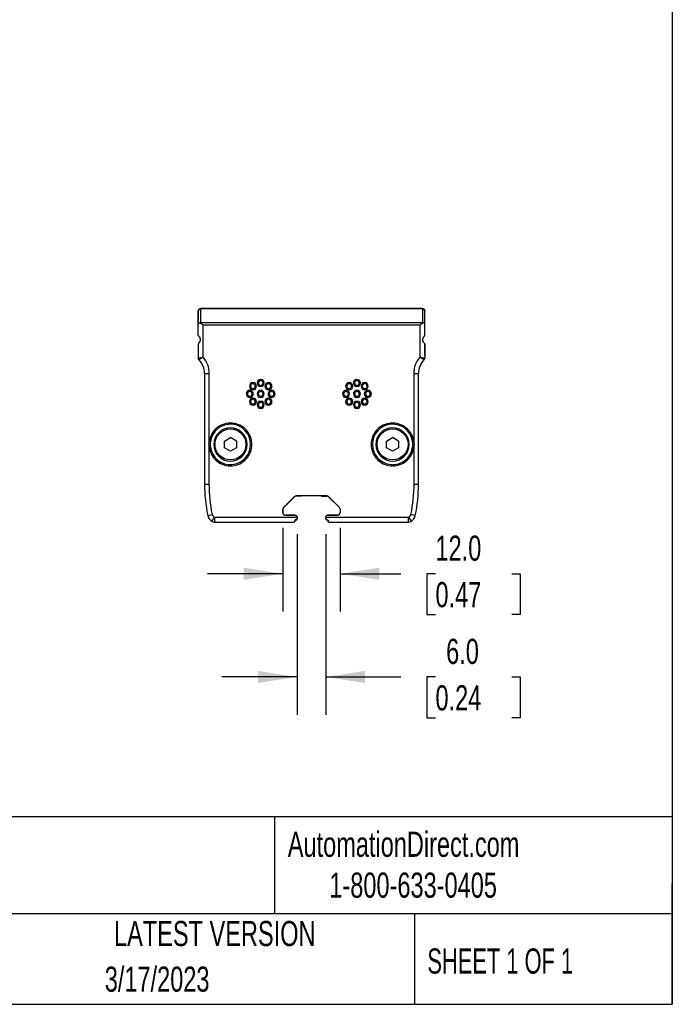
# Model space of a CAD drawing. Header units: millimetres. Extents: x 32 to 1365, y 32 to 1048.
# Tile 6 of 7: x 1091 to 1365, y 32 to 446. Entities that reach past the tile are written whole.
import ezdxf

# ---------------------------------------------------------------- set-up
doc = ezdxf.new("R2010")
doc.units = ezdxf.units.MM
doc.header["$LTSCALE"] = 5
doc.layers.add('DIMENSIONS', color=140, linetype='Continuous', lineweight=25)
doc.layers.add('TEXT', color=140, linetype='Continuous', lineweight=25)
doc.styles.add('SLDTEXTSTYLE0', font='TXT', dxfattribs={"width": 0.7})
doc.styles.add('SLDTEXTSTYLE1', font='TXT', dxfattribs={"width": 0.65})
doc.dimstyles.new('SLDDIMSTYLE2', dxfattribs={"dimtxt": 10.790039, "dimasz": 16.51, "dimexe": 0, "dimexo": 0.0625, "dimgap": 2.69751, "dimtad": 0, "dimtih": 1, "dimtoh": 1, "dimlfac": 0.5, "dimrnd": 1e-09, "dimzin": 4, "dimdsep": 46, "dimtxsty": 'SLDTEXTSTYLE0', "dimsah": 1, "dimcen": 0.09, "dimadec": 0, "dimazin": 1, "dimtfac": 1, "dimtmove": 0, "dimatfit": 0, "dimfxl": 0, "dimfrac": 2, "dimtolj": 1, "dimtzin": 12, "dimarcsym": 0})

# ---------------------------------------------------------------- blocks, each defined once
blk = doc.blocks.new('_D_7')
at = {"layer": 'DIMENSIONS'}
for p, q in [((1207.45, 229.62), (1207.45, 153.62)), ((1219.46, 229.62), (1219.46, 153.62)), ((1207.45, 169.5), (1175.7, 169.5)), ((1219.46, 169.5), (1250.99, 169.5)), ((1265.61, 169.5), (1261.99, 169.5)), ((1261.99, 169.5), (1261.99, 152.35)), ((1297.68, 169.5), (1301.3, 169.5)), ((1301.3, 169.5), (1301.3, 152.35)), ((1261.99, 152.35), (1265.61, 152.35)), ((1301.3, 152.35), (1297.68, 152.35))]:
    blk.add_line(p, q, dxfattribs=at)
for points in [[(1207.45, 169.5), (1190.94, 172.04), (1190.94, 166.96)], [(1219.46, 169.5), (1235.97, 166.96), (1235.97, 172.04)]]:
    blk.add_solid(points, dxfattribs=at)
at = {"layer": 'DIMENSIONS', "char_height": 10.583, "attachment_point": 1, "style": 'SLDTEXTSTYLE0'}
for s, insert in [('6.0', (1270.1, 185.55)), ('0.24', (1265.61, 165.99))]:
    blk.add_mtext(s, dxfattribs=dict(at, insert=insert))
blk = doc.blocks.new('_D_8')
at = {"layer": 'DIMENSIONS'}
for p, q in [((1201.44, 232.26), (1201.44, 197.05)), ((1225.48, 232.26), (1225.48, 197.05)), ((1201.44, 212.92), (1169.69, 212.92)), ((1225.48, 212.92), (1250.99, 212.92)), ((1265.61, 212.92), (1261.99, 212.92)), ((1261.99, 212.92), (1261.99, 195.77)), ((1297.68, 212.92), (1301.3, 212.92)), ((1301.3, 212.92), (1301.3, 195.77)), ((1261.99, 195.77), (1265.61, 195.77)), ((1301.3, 195.77), (1297.68, 195.77))]:
    blk.add_line(p, q, dxfattribs=at)
for points in [[(1201.44, 212.92), (1184.93, 215.46), (1184.93, 210.38)], [(1225.48, 212.92), (1241.99, 210.38), (1241.99, 215.46)]]:
    blk.add_solid(points, dxfattribs=at)
at = {"layer": 'DIMENSIONS', "char_height": 10.583, "attachment_point": 1, "style": 'SLDTEXTSTYLE0'}
for s, insert in [('12.0', (1265.61, 228.98)), ('0.47', (1265.61, 209.42))]:
    blk.add_mtext(s, dxfattribs=dict(at, insert=insert))

msp = doc.modelspace()

# ---------------------------------------------------------------- linework, layer by layer
for p, q in [((1165.829, 318.239), (1165.829, 323.432)), ((1165.829, 323.432), (1165.829, 318.239)), ((1166.829, 318.497), (1166.829, 324.289)), ((1167.028, 324.631), (1259.889, 324.631)), ((1167.029, 324.489), (1259.889, 324.489)), ((1260.089, 324.289), (1260.089, 318.497)), ((1261.089, 318.239), (1261.089, 323.432)), ((1165.829, 313.471), (1165.829, 318.239)), ((1260.089, 318.497), (1166.829, 318.497)), ((1167.829, 304.052), (1167.829, 317.639)), ((1167.829, 317.639), (1259.089, 317.639)), ((1259.089, 317.639), (1259.089, 304.052)), ((1261.089, 313.471), (1261.089, 318.239)), ((1165.835, 313.365), (1165.833, 313.389)), ((1165.837, 313.346), (1165.835, 313.365)), ((1260.876, 312.854), (1260.846, 312.817)), ((1260.89, 312.873), (1260.876, 312.854)), ((1260.904, 312.892), (1260.89, 312.873)), ((1165.829, 309.392), (1165.829, 303.657)), ((1165.829, 309.392), (1165.829, 304.631)), ((1166.017, 309.975), (1166.028, 309.99)), ((1166.028, 309.99), (1166.042, 310.009)), ((1166.042, 310.009), (1166.072, 310.046)), ((1261.081, 309.517), (1261.083, 309.498)), ((1261.083, 309.498), (1261.086, 309.474)), ((1261.089, 309.392), (1261.089, 303.657)), ((1261.089, 304.631), (1261.089, 309.392)), ((1168.459, 297.231), (1170.459, 297.231)), ((1168.459, 297.231), (1168.459, 250.631)), ((1170.459, 268.669), (1170.459, 297.231)), ((1256.459, 297.231), (1256.459, 268.669)), ((1256.459, 297.231), (1258.459, 297.231)), ((1258.459, 250.631), (1258.459, 297.231)), ((1187.326, 291.844), (1187.826, 291.844)), ((1189.826, 291.844), (1190.326, 291.844)), ((1190.579, 293.191), (1191.079, 293.191)), ((1193.079, 293.191), (1193.579, 293.191)), ((1193.832, 291.844), (1194.332, 291.844)), ((1196.332, 291.844), (1196.832, 291.844)), ((1227.826, 291.844), (1228.326, 291.844)), ((1230.326, 291.844), (1230.826, 291.844)), ((1231.079, 293.191), (1231.579, 293.191)), ((1233.579, 293.191), (1234.079, 293.191)), ((1234.332, 291.844), (1234.832, 291.844)), ((1236.832, 291.844), (1237.332, 291.844)), ((1185.979, 288.591), (1186.479, 288.591)), ((1188.479, 288.591), (1188.979, 288.591)), ((1190.579, 288.591), (1191.079, 288.591)), ((1193.079, 288.591), (1193.579, 288.591)), ((1195.179, 288.591), (1195.679, 288.591)), ((1197.679, 288.591), (1198.179, 288.591)), ((1226.479, 288.591), (1226.979, 288.591)), ((1228.979, 288.591), (1229.479, 288.591)), ((1231.079, 288.591), (1231.579, 288.591)), ((1233.579, 288.591), (1234.079, 288.591)), ((1235.679, 288.591), (1236.179, 288.591)), ((1238.179, 288.591), (1238.679, 288.591)), ((1187.326, 285.339), (1187.826, 285.339)), ((1189.826, 285.339), (1190.326, 285.339)), ((1190.579, 283.991), (1191.079, 283.991)), ((1193.079, 283.991), (1193.579, 283.991)), ((1193.832, 285.339), (1194.332, 285.339)), ((1196.332, 285.339), (1196.832, 285.339)), ((1227.826, 285.339), (1228.326, 285.339)), ((1230.326, 285.339), (1230.826, 285.339)), ((1231.079, 283.991), (1231.579, 283.991)), ((1233.579, 283.991), (1234.079, 283.991)), ((1234.332, 285.339), (1234.832, 285.339)), ((1236.832, 285.339), (1237.332, 285.339)), ((1176.865, 268.771), (1179.359, 270.211)), ((1181.853, 268.771), (1179.359, 270.211)), ((1245.065, 268.771), (1247.559, 270.211)), ((1250.053, 268.771), (1247.559, 270.211)), ((1170.459, 268.669), (1170.954, 268.595)), ((1170.954, 266.068), (1170.459, 265.994)), ((1170.459, 250.631), (1170.459, 265.994)), ((1172.859, 267.331), (1172.359, 267.331)), ((1176.865, 265.891), (1176.865, 268.771)), ((1179.359, 264.451), (1176.865, 265.891)), ((1181.853, 265.891), (1179.359, 264.451)), ((1181.853, 268.771), (1181.853, 265.891)), ((1186.359, 267.331), (1185.859, 267.331)), ((1239.059, 267.331), (1238.559, 267.331)), ((1241.059, 267.331), (1240.559, 267.331)), ((1245.065, 265.891), (1245.065, 268.771)), ((1247.559, 264.451), (1245.065, 265.891)), ((1250.053, 265.891), (1247.559, 264.451)), ((1250.053, 268.771), (1250.053, 265.891)), ((1254.559, 267.331), (1254.059, 267.331)), ((1255.965, 268.595), (1256.459, 268.669)), ((1256.459, 265.994), (1255.965, 266.068)), ((1256.459, 265.994), (1256.459, 250.631)), ((1168.459, 250.631), (1170.459, 250.631)), ((1256.459, 250.631), (1258.459, 250.631)), ((1206.278, 245.36), (1201.73, 240.812)), ((1201.752, 240.803), (1206.288, 245.339)), ((1219.933, 245.653), (1206.986, 245.653)), ((1209.259, 245.631), (1206.995, 245.631)), ((1209.281, 245.653), (1209.259, 245.631)), ((1217.637, 245.653), (1217.659, 245.631)), ((1217.659, 245.631), (1219.924, 245.631)), ((1220.631, 245.339), (1225.166, 240.803)), ((1225.188, 240.812), (1220.64, 245.36)), ((1169.801, 237.494), (1171.759, 237.898)), ((1207.44, 236.631), (1172.619, 236.631)), ((1172.619, 236.631), (1172.619, 234.631)), ((1201.437, 238.61), (1201.437, 240.105)), ((1201.459, 240.096), (1201.459, 238.631)), ((1202.437, 237.61), (1206.437, 237.61)), ((1206.459, 237.631), (1202.459, 237.631)), ((1207.459, 236.631), (1207.459, 236.031)), ((1219.459, 236.631), (1219.459, 236.031)), ((1254.299, 236.631), (1219.478, 236.631)), ((1224.459, 237.631), (1220.459, 237.631)), ((1220.481, 237.61), (1224.481, 237.61)), ((1225.459, 240.096), (1225.459, 238.631)), ((1225.481, 240.105), (1225.481, 238.61)), ((1254.299, 234.631), (1254.299, 236.631)), ((1257.118, 237.494), (1255.159, 237.898)), ((1172.619, 234.631), (1206.059, 234.631)), ((1206.459, 235.231), (1206.459, 235.031)), ((1206.803, 235.627), (1206.859, 235.631)), ((1207.059, 235.631), (1206.859, 235.631)), ((1219.859, 235.631), (1220.059, 235.631)), ((1220.459, 235.231), (1220.459, 235.031)), ((1220.859, 234.631), (1254.299, 234.631))]:
    msp.add_line(p, q)
for centre, radius, start, end in [((1160.3, 297.231), 8.159, 360, 44.5196), ((1266.618, 297.231), 8.159, 135.4804, 180), ((1192.079, 293.191), 1, 0, 180), ((1232.579, 293.191), 1, 0, 180), ((1188.826, 291.844), 1, 0, 180), ((1188.826, 291.844), 1, 180, 0), ((1192.079, 293.191), 1, 180, 0), ((1195.332, 291.844), 1, 0, 180), ((1195.332, 291.844), 1, 180, 0), ((1229.326, 291.844), 1, 0, 180), ((1229.326, 291.844), 1, 180, 0), ((1232.579, 293.191), 1, 180, 0), ((1235.832, 291.844), 1, 0, 180), ((1235.832, 291.844), 1, 180, 0), ((1187.479, 288.591), 1, 0, 180), ((1187.479, 288.591), 1, 180, 0), ((1188.826, 285.339), 1, 0, 180), ((1192.079, 288.591), 1, 0, 180), ((1192.079, 288.591), 1, 180, 0), ((1195.332, 285.339), 1, 0, 180), ((1196.679, 288.591), 1, 0, 180), ((1196.679, 288.591), 1, 180, 0), ((1227.979, 288.591), 1, 0, 180), ((1227.979, 288.591), 1, 180, 0), ((1229.326, 285.339), 1, 0, 180), ((1232.579, 288.591), 1, 0, 180), ((1232.579, 288.591), 1, 180, 0), ((1235.832, 285.339), 1, 0, 180), ((1237.179, 288.591), 1, 0, 180), ((1237.179, 288.591), 1, 180, 0), ((1188.826, 285.339), 1, 180, 0), ((1192.079, 283.991), 1, 0, 180), ((1192.079, 283.991), 1, 180, 0), ((1195.332, 285.339), 1, 180, 0), ((1229.326, 285.339), 1, 180, 0), ((1232.579, 283.991), 1, 0, 180), ((1232.579, 283.991), 1, 180, 0), ((1235.832, 285.339), 1, 180, 0), ((1179.359, 267.331), 8.5, 188.54908, 171.45092), ((1179.359, 267.331), 7, 0, 180), ((1247.559, 267.331), 8.5, 8.54908, 180), ((1247.559, 267.331), 7, 0, 180), ((1179.359, 267.331), 7, 180, 0), ((1247.559, 267.331), 8.5, 180, 351.45092), ((1247.559, 267.331), 7, 180, 0), ((1233.459, 250.631), 65, 180, 191.66069), ((1193.459, 250.631), 65, 348.33931, 0), ((1206.986, 244.653), 1, 89.99994, 135.00006), ((1206.995, 244.631), 1, 90, 135), ((1219.924, 244.631), 1, 45, 90), ((1219.933, 244.653), 1, 44.99994, 90.00006), ((1202.437, 240.105), 1, 134.99994, 180), ((1202.459, 240.096), 1, 135, 180), ((1224.459, 240.096), 1, 360, 45), ((1224.481, 240.105), 1, 359.99994, 45.00006), ((1173.718, 238.302), 4, 191.66069, 236.66609), ((1220.459, 236.631), 1, 90, 180), ((1220.481, 236.61), 1, 89.99927, 146.45234), ((1224.459, 238.631), 1, 270, 0), ((1224.481, 238.61), 1, 269.99925, 0.00075), ((1253.2, 238.302), 4, 303.33391, 348.33931), ((1172.619, 236.631), 2, 236.66609, 270), ((1254.299, 236.631), 2, 270, 303.33391)]:
    msp.add_arc(centre, radius, start, end)
for points, knots in [([(1165.829, 323.432), (1165.831, 323.482), (1165.834, 323.579), (1165.861, 323.718), (1165.9, 323.844), (1165.948, 323.957), (1166.003, 324.056), (1166.061, 324.142), (1166.119, 324.216), (1166.233, 324.339), (1166.427, 324.485), (1166.721, 324.609), (1166.927, 324.624), (1167.028, 324.631)], [0, 0, 0, 0, 0.0814671, 0.1577432, 0.2288298, 0.2947293, 0.3554449, 0.4109811, 0.461344, 0.5065424, 0.6781913, 0.842449, 1, 1, 1, 1]), ([(1166.829, 324.289), (1166.567, 324.289), (1166.307, 324.197), (1165.937, 323.879), (1165.829, 323.656), (1165.829, 323.432)], [0, 0, 0, 0, 0.5, 0.5, 1, 1, 1, 1]), ([(1166.829, 324.289), (1166.829, 324.342), (1166.851, 324.393), (1166.925, 324.467), (1166.976, 324.489), (1167.029, 324.489)], [0, 0, 0, 0, 0.5, 0.5, 1, 1, 1, 1]), ([(1259.889, 324.631), (1259.939, 324.63), (1260.04, 324.626), (1260.191, 324.596), (1260.339, 324.548), (1260.482, 324.479), (1260.617, 324.39), (1260.762, 324.264), (1260.914, 324.075), (1261.057, 323.79), (1261.078, 323.559), (1261.089, 323.432)], [0, 0, 0, 0, 0.0781529, 0.1579015, 0.23934, 0.3225569, 0.4076352, 0.4946523, 0.6264551, 0.7949136, 1, 1, 1, 1]), ([(1259.889, 324.489), (1259.942, 324.489), (1259.994, 324.467), (1260.068, 324.393), (1260.089, 324.342), (1260.089, 324.289)], [0, 0, 0, 0, 0.5, 0.5, 1, 1, 1, 1]), ([(1261.089, 323.432), (1261.089, 323.656), (1260.981, 323.879), (1260.611, 324.197), (1260.351, 324.289), (1260.089, 324.289)], [0, 0, 0, 0, 0.5, 0.5, 1, 1, 1, 1]), ([(1165.829, 318.239), (1165.831, 318.254), (1165.835, 318.283), (1165.862, 318.323), (1165.901, 318.357), (1165.947, 318.384), (1165.997, 318.406), (1166.082, 318.433), (1166.222, 318.457), (1166.437, 318.458), (1166.601, 318.426), (1166.68, 318.41)], [0, 0, 0, 0, 0.1055092, 0.2021929, 0.2900523, 0.3690898, 0.4393095, 0.5007174, 0.6775384, 0.843849, 1, 1, 1, 1]), ([(1166.68, 318.41), (1166.72, 318.387), (1166.803, 318.338), (1166.936, 318.253), (1167.083, 318.157), (1167.266, 318.034), (1167.516, 317.861), (1167.713, 317.721), (1167.829, 317.639)], [0, 0, 0, 0, 0.11050267, 0.23050626, 0.36008854, 0.49931116, 0.7065266, 1, 1, 1, 1]), ([(1259.089, 317.639), (1259.151, 317.683), (1259.267, 317.765), (1259.427, 317.878), (1259.561, 317.971), (1259.746, 318.098), (1259.973, 318.251), (1260.155, 318.36), (1260.238, 318.41)], [0, 0, 0, 0, 0.1576244, 0.2936686, 0.4081329, 0.5010202, 0.7696282, 1, 1, 1, 1]), ([(1261.089, 318.239), (1261.087, 318.254), (1261.084, 318.28), (1261.061, 318.315), (1261.025, 318.351), (1260.966, 318.389), (1260.854, 318.431), (1260.692, 318.457), (1260.476, 318.457), (1260.315, 318.425), (1260.238, 318.41)], [0, 0, 0, 0, 0.1042939, 0.1876409, 0.2500367, 0.3827121, 0.5006615, 0.683075, 0.848885, 1, 1, 1, 1]), ([(1165.833, 313.389), (1165.832, 313.399), (1165.831, 313.417), (1165.83, 313.43), (1165.83, 313.436)], [0, 0, 0, 0, 0.5218693, 1, 1, 1, 1]), ([(1165.923, 313.049), (1165.903, 313.096), (1165.862, 313.193), (1165.846, 313.294), (1165.837, 313.346)], [0, 0, 0, 0, 0.4812699, 1, 1, 1, 1]), ([(1166.096, 312.791), (1166.063, 312.83), (1165.994, 312.911), (1165.947, 313.001), (1165.923, 313.049)], [0, 0, 0, 0, 0.4749616, 1, 1, 1, 1]), ([(1166.096, 312.791), (1166.121, 312.763), (1166.172, 312.706), (1166.251, 312.604), (1166.328, 312.49), (1166.401, 312.364), (1166.499, 312.157), (1166.601, 311.848), (1166.636, 311.501), (1166.622, 311.224), (1166.589, 311.019), (1166.537, 310.821), (1166.459, 310.614), (1166.354, 310.409), (1166.223, 310.216), (1166.139, 310.12), (1166.096, 310.072)], [0, 0, 0, 0, 0.0515311, 0.1017647, 0.1512888, 0.2007172, 0.2506672, 0.3744135, 0.499894, 0.5622215, 0.625079, 0.6881897, 0.7502401, 0.8328494, 0.9151693, 1, 1, 1, 1]), ([(1260.289, 311.431), (1260.29, 311.488), (1260.293, 311.601), (1260.315, 311.767), (1260.348, 311.927), (1260.395, 312.081), (1260.465, 312.26), (1260.564, 312.454), (1260.695, 312.647), (1260.78, 312.743), (1260.822, 312.791)], [0, 0, 0, 0, 0.1027657, 0.2030816, 0.302071, 0.4009025, 0.5007501, 0.6658811, 0.8304321, 1, 1, 1, 1]), ([(1260.822, 310.072), (1260.797, 310.1), (1260.746, 310.156), (1260.667, 310.259), (1260.59, 310.373), (1260.517, 310.499), (1260.419, 310.705), (1260.313, 311.015), (1260.297, 311.292), (1260.289, 311.431)], [0, 0, 0, 0, 0.10309, 0.2035835, 0.302657, 0.4015385, 0.501463, 0.7484152, 1, 1, 1, 1]), ([(1260.904, 312.892), (1260.931, 312.934), (1260.989, 313.022), (1261.023, 313.117), (1261.042, 313.167)], [0, 0, 0, 0, 0.4697833, 1, 1, 1, 1]), ([(1261.042, 313.167), (1261.042, 313.169), (1261.055, 313.21), (1261.081, 313.311), (1261.086, 313.411), (1261.089, 313.471)], [0, 0, 0, 0, 0.0213487, 0.4129587, 1, 1, 1, 1]), ([(1165.877, 309.699), (1165.877, 309.696), (1165.864, 309.656), (1165.837, 309.554), (1165.832, 309.453), (1165.829, 309.392)], [0, 0, 0, 0, 0.02177046, 0.40663031, 1, 1, 1, 1]), ([(1166.017, 309.975), (1165.989, 309.933), (1165.931, 309.845), (1165.896, 309.749), (1165.877, 309.699)], [0, 0, 0, 0, 0.4692644, 1, 1, 1, 1]), ([(1260.822, 310.072), (1260.855, 310.033), (1260.924, 309.952), (1260.971, 309.862), (1260.995, 309.814)], [0, 0, 0, 0, 0.4749561, 1, 1, 1, 1]), ([(1260.995, 309.814), (1261.015, 309.767), (1261.056, 309.67), (1261.073, 309.569), (1261.081, 309.517)], [0, 0, 0, 0, 0.481267, 1, 1, 1, 1]), ([(1261.086, 309.474), (1261.086, 309.464), (1261.087, 309.446), (1261.088, 309.433), (1261.088, 309.427)], [0, 0, 0, 0, 0.5218795, 1, 1, 1, 1]), ([(1165.829, 303.657), (1165.831, 303.658), (1165.834, 303.659), (1165.863, 303.666), (1165.91, 303.676), (1165.976, 303.69), (1166.06, 303.706), (1166.162, 303.727), (1166.282, 303.75), (1166.456, 303.785), (1166.711, 303.835), (1167.03, 303.898), (1167.409, 303.972), (1167.669, 304.022), (1167.829, 304.052)], [0, 0, 0, 0, 0.0606326, 0.1217722, 0.1834369, 0.2456448, 0.3084133, 0.3717593, 0.4356993, 0.5002493, 0.6176177, 0.7498166, 0.8459784, 1, 1, 1, 1]), ([(1166.117, 302.952), (1166.117, 302.953), (1166.117, 302.953), (1166.116, 302.954), (1165.933, 303.139), (1165.829, 303.394), (1165.829, 303.655), (1165.829, 303.656), (1165.829, 303.656), (1165.829, 303.657)], [-0.0023294, -0.0023294, -0.0023294, -0.0023294, 0, 0, 0, 1, 1, 1, 1.00249, 1.00249, 1.00249, 1.00249]), ([(1166.117, 302.952), (1166.118, 302.952), (1166.165, 302.985), (1166.344, 303.105), (1166.475, 303.192), (1166.952, 303.505), (1167.388, 303.783), (1167.829, 304.052)], [0, 0, 0, 0, 0.25, 0.25, 0.5, 0.5, 1, 1, 1, 1]), ([(1259.089, 304.052), (1259.16, 304.038), (1259.293, 304.013), (1259.476, 303.978), (1259.628, 303.949), (1259.749, 303.925), (1259.948, 303.886), (1260.208, 303.835), (1260.514, 303.774), (1260.763, 303.725), (1260.95, 303.688), (1261.067, 303.664), (1261.082, 303.659), (1261.089, 303.657)], [0, 0, 0, 0, 0.06870298, 0.12811989, 0.17824781, 0.21908437, 0.25062774, 0.38282827, 0.50025444, 0.62860012, 0.75458247, 0.87833535, 1, 1, 1, 1]), ([(1259.089, 304.052), (1259.53, 303.783), (1259.966, 303.505), (1260.443, 303.192), (1260.574, 303.105), (1260.753, 302.985), (1260.801, 302.952), (1260.801, 302.952)], [0, 0, 0, 0, 0.5, 0.5, 0.75, 0.75, 1, 1, 1, 1]), ([(1260.801, 302.952), (1260.889, 303.043), (1260.964, 303.154), (1261.064, 303.398), (1261.089, 303.53), (1261.089, 303.657)], [0, 0, 0, 0, 0.5, 0.5, 1, 1, 1, 1]), ([(1193.579, 293.191), (1193.579, 294.019), (1192.907, 294.691), (1191.251, 294.691), (1190.579, 294.019), (1190.579, 293.191)], [0, 0, 0, 0, 0.5, 0.5, 1, 1, 1, 1]), ([(1234.079, 293.191), (1234.079, 293.589), (1233.921, 293.971), (1233.358, 294.533), (1232.977, 294.691), (1232.181, 294.691), (1231.8, 294.533), (1231.237, 293.971), (1231.079, 293.589), (1231.079, 293.191)], [0, 0, 0, 0, 0.25, 0.25, 0.5, 0.5, 0.75, 0.75, 1, 1, 1, 1]), ([(1188.979, 288.591), (1188.979, 289.419), (1188.307, 290.091), (1186.651, 290.091), (1185.979, 289.419), (1185.979, 288.591)], [0, 0, 0, 0, 0.5, 0.5, 1, 1, 1, 1]), ([(1190.326, 291.844), (1190.326, 292.672), (1189.654, 293.344), (1187.999, 293.344), (1187.326, 292.672), (1187.326, 291.844)], [0, 0, 0, 0, 0.5, 0.5, 1, 1, 1, 1]), ([(1187.326, 291.844), (1187.326, 291.016), (1187.999, 290.344), (1189.654, 290.344), (1190.326, 291.016), (1190.326, 291.844)], [0, 0, 0, 0, 0.5, 0.5, 1, 1, 1, 1]), ([(1190.579, 293.191), (1190.579, 292.794), (1190.737, 292.412), (1191.3, 291.85), (1191.681, 291.691), (1192.477, 291.691), (1192.858, 291.85), (1193.421, 292.412), (1193.579, 292.794), (1193.579, 293.191)], [0, 0, 0, 0, 0.25, 0.25, 0.5, 0.5, 0.75, 0.75, 1, 1, 1, 1]), ([(1193.579, 288.591), (1193.579, 289.419), (1192.907, 290.091), (1191.251, 290.091), (1190.579, 289.419), (1190.579, 288.591)], [0, 0, 0, 0, 0.5, 0.5, 1, 1, 1, 1]), ([(1196.832, 291.844), (1196.832, 292.672), (1196.16, 293.344), (1194.504, 293.344), (1193.832, 292.672), (1193.832, 291.844)], [0, 0, 0, 0, 0.5, 0.5, 1, 1, 1, 1]), ([(1193.832, 291.844), (1193.832, 291.446), (1193.99, 291.065), (1194.552, 290.502), (1194.934, 290.344), (1195.73, 290.344), (1196.111, 290.502), (1196.674, 291.065), (1196.832, 291.446), (1196.832, 291.844)], [0, 0, 0, 0, 0.25, 0.25, 0.5, 0.5, 0.75, 0.75, 1, 1, 1, 1]), ([(1198.179, 288.591), (1198.179, 289.419), (1197.507, 290.091), (1195.851, 290.091), (1195.179, 289.419), (1195.179, 288.591)], [0, 0, 0, 0, 0.5, 0.5, 1, 1, 1, 1]), ([(1229.479, 288.591), (1229.479, 288.989), (1229.321, 289.371), (1228.758, 289.933), (1228.377, 290.091), (1227.581, 290.091), (1227.2, 289.933), (1226.637, 289.371), (1226.479, 288.989), (1226.479, 288.591)], [0, 0, 0, 0, 0.25, 0.25, 0.5, 0.5, 0.75, 0.75, 1, 1, 1, 1]), ([(1230.826, 291.844), (1230.826, 292.242), (1230.668, 292.624), (1230.106, 293.186), (1229.724, 293.344), (1228.929, 293.344), (1228.547, 293.186), (1227.984, 292.624), (1227.826, 292.242), (1227.826, 291.844)], [0, 0, 0, 0, 0.25, 0.25, 0.5, 0.5, 0.75, 0.75, 1, 1, 1, 1]), ([(1227.826, 291.844), (1227.826, 291.016), (1228.499, 290.344), (1230.154, 290.344), (1230.826, 291.016), (1230.826, 291.844)], [0, 0, 0, 0, 0.5, 0.5, 1, 1, 1, 1]), ([(1231.079, 293.191), (1231.079, 292.364), (1231.751, 291.691), (1233.407, 291.691), (1234.079, 292.364), (1234.079, 293.191)], [0, 0, 0, 0, 0.5, 0.5, 1, 1, 1, 1]), ([(1234.079, 288.591), (1234.079, 288.989), (1233.921, 289.371), (1233.358, 289.933), (1232.977, 290.091), (1232.181, 290.091), (1231.8, 289.933), (1231.237, 289.371), (1231.079, 288.989), (1231.079, 288.591)], [0, 0, 0, 0, 0.25, 0.25, 0.5, 0.5, 0.75, 0.75, 1, 1, 1, 1]), ([(1237.332, 291.844), (1237.332, 292.242), (1237.174, 292.624), (1236.611, 293.186), (1236.23, 293.344), (1235.434, 293.344), (1235.052, 293.186), (1234.49, 292.624), (1234.332, 292.242), (1234.332, 291.844)], [0, 0, 0, 0, 0.25, 0.25, 0.5, 0.5, 0.75, 0.75, 1, 1, 1, 1]), ([(1234.332, 291.844), (1234.332, 291.016), (1235.004, 290.344), (1236.66, 290.344), (1237.332, 291.016), (1237.332, 291.844)], [0, 0, 0, 0, 0.5, 0.5, 1, 1, 1, 1]), ([(1238.679, 288.591), (1238.679, 289.419), (1238.007, 290.091), (1236.351, 290.091), (1235.679, 289.419), (1235.679, 288.591)], [0, 0, 0, 0, 0.5, 0.5, 1, 1, 1, 1]), ([(1185.979, 288.591), (1185.979, 287.764), (1186.651, 287.091), (1188.307, 287.091), (1188.979, 287.764), (1188.979, 288.591)], [0, 0, 0, 0, 0.5, 0.5, 1, 1, 1, 1]), ([(1190.326, 285.339), (1190.326, 286.167), (1189.654, 286.839), (1187.999, 286.839), (1187.326, 286.167), (1187.326, 285.339)], [0, 0, 0, 0, 0.5, 0.5, 1, 1, 1, 1]), ([(1190.579, 288.591), (1190.579, 288.194), (1190.737, 287.812), (1191.3, 287.25), (1191.681, 287.091), (1192.477, 287.091), (1192.858, 287.25), (1193.421, 287.812), (1193.579, 288.194), (1193.579, 288.591)], [0, 0, 0, 0, 0.25, 0.25, 0.5, 0.5, 0.75, 0.75, 1, 1, 1, 1]), ([(1196.832, 285.339), (1196.832, 286.167), (1196.16, 286.839), (1194.504, 286.839), (1193.832, 286.167), (1193.832, 285.339)], [0, 0, 0, 0, 0.5, 0.5, 1, 1, 1, 1]), ([(1195.179, 288.591), (1195.179, 288.194), (1195.337, 287.812), (1195.9, 287.25), (1196.281, 287.091), (1197.077, 287.091), (1197.458, 287.25), (1198.021, 287.812), (1198.179, 288.194), (1198.179, 288.591)], [0, 0, 0, 0, 0.25, 0.25, 0.5, 0.5, 0.75, 0.75, 1, 1, 1, 1]), ([(1226.479, 288.591), (1226.479, 287.764), (1227.151, 287.091), (1228.807, 287.091), (1229.479, 287.764), (1229.479, 288.591)], [0, 0, 0, 0, 0.5, 0.5, 1, 1, 1, 1]), ([(1230.826, 285.339), (1230.826, 286.167), (1230.154, 286.839), (1228.499, 286.839), (1227.826, 286.167), (1227.826, 285.339)], [0, 0, 0, 0, 0.5, 0.5, 1, 1, 1, 1]), ([(1231.079, 288.591), (1231.079, 287.764), (1231.751, 287.091), (1233.407, 287.091), (1234.079, 287.764), (1234.079, 288.591)], [0, 0, 0, 0, 0.5, 0.5, 1, 1, 1, 1]), ([(1237.332, 285.339), (1237.332, 285.737), (1237.174, 286.118), (1236.611, 286.681), (1236.23, 286.839), (1235.434, 286.839), (1235.052, 286.681), (1234.49, 286.118), (1234.332, 285.737), (1234.332, 285.339)], [0, 0, 0, 0, 0.25, 0.25, 0.5, 0.5, 0.75, 0.75, 1, 1, 1, 1]), ([(1235.679, 288.591), (1235.679, 287.764), (1236.351, 287.091), (1238.007, 287.091), (1238.679, 287.764), (1238.679, 288.591)], [0, 0, 0, 0, 0.5, 0.5, 1, 1, 1, 1]), ([(1187.326, 285.339), (1187.326, 284.511), (1187.999, 283.839), (1189.654, 283.839), (1190.326, 284.511), (1190.326, 285.339)], [0, 0, 0, 0, 0.5, 0.5, 1, 1, 1, 1]), ([(1193.579, 283.991), (1193.579, 284.819), (1192.907, 285.491), (1191.251, 285.491), (1190.579, 284.819), (1190.579, 283.991)], [0, 0, 0, 0, 0.5, 0.5, 1, 1, 1, 1]), ([(1190.579, 283.991), (1190.579, 283.594), (1190.737, 283.212), (1191.3, 282.65), (1191.681, 282.491), (1192.477, 282.491), (1192.858, 282.65), (1193.421, 283.212), (1193.579, 283.594), (1193.579, 283.991)], [0, 0, 0, 0, 0.25, 0.25, 0.5, 0.5, 0.75, 0.75, 1, 1, 1, 1]), ([(1193.832, 285.339), (1193.832, 284.511), (1194.504, 283.839), (1196.16, 283.839), (1196.832, 284.511), (1196.832, 285.339)], [0, 0, 0, 0, 0.5, 0.5, 1, 1, 1, 1]), ([(1227.826, 285.339), (1227.826, 284.511), (1228.499, 283.839), (1230.154, 283.839), (1230.826, 284.511), (1230.826, 285.339)], [0, 0, 0, 0, 0.5, 0.5, 1, 1, 1, 1]), ([(1234.079, 283.991), (1234.079, 284.819), (1233.407, 285.491), (1231.751, 285.491), (1231.079, 284.819), (1231.079, 283.991)], [0, 0, 0, 0, 0.5, 0.5, 1, 1, 1, 1]), ([(1231.079, 283.991), (1231.079, 283.164), (1231.751, 282.491), (1233.407, 282.491), (1234.079, 283.164), (1234.079, 283.991)], [0, 0, 0, 0, 0.5, 0.5, 1, 1, 1, 1]), ([(1234.332, 285.339), (1234.332, 284.511), (1235.004, 283.839), (1236.66, 283.839), (1237.332, 284.511), (1237.332, 285.339)], [0, 0, 0, 0, 0.5, 0.5, 1, 1, 1, 1]), ([(1170.459, 265.994), (1170.797, 263.748), (1171.971, 261.713), (1175.521, 258.88), (1177.765, 258.187), (1182.294, 258.526), (1184.411, 259.545), (1187.501, 262.874), (1188.359, 265.061), (1188.359, 269.602), (1187.501, 271.789), (1184.411, 275.118), (1182.294, 276.137), (1177.765, 276.476), (1175.521, 275.783), (1171.971, 272.95), (1170.797, 270.915), (1170.459, 268.669)], [0, 0, 0, 0, 0.125, 0.125, 0.25, 0.25, 0.375, 0.375, 0.5, 0.5, 0.625, 0.625, 0.75, 0.75, 0.875, 0.875, 1, 1, 1, 1]), ([(1172.859, 267.331), (1172.859, 270.919), (1175.772, 273.831), (1182.947, 273.831), (1185.859, 270.919), (1185.859, 267.331)], [0, 0, 0, 0, 0.5, 0.5, 1, 1, 1, 1]), ([(1256.459, 268.669), (1256.122, 270.915), (1254.947, 272.95), (1251.398, 275.783), (1249.153, 276.476), (1244.624, 276.137), (1242.507, 275.118), (1239.418, 271.789), (1238.559, 269.602), (1238.559, 267.331)], [0, 0, 0, 0, 0.25, 0.25, 0.5, 0.5, 0.75, 0.75, 1, 1, 1, 1]), ([(1241.059, 267.331), (1241.059, 270.919), (1243.972, 273.831), (1251.147, 273.831), (1254.059, 270.919), (1254.059, 267.331)], [0, 0, 0, 0, 0.5, 0.5, 1, 1, 1, 1]), ([(1170.459, 265.994), (1170.436, 266.121), (1170.389, 266.374), (1170.346, 266.757), (1170.324, 267.14), (1170.324, 267.523), (1170.346, 267.906), (1170.389, 268.289), (1170.436, 268.542), (1170.459, 268.669)], [0, 0, 0, 0, 0.1440107, 0.2868702, 0.4290342, 0.5709658, 0.7131298, 0.8559893, 1, 1, 1, 1]), ([(1185.859, 267.331), (1185.859, 263.744), (1182.947, 260.831), (1175.772, 260.831), (1172.859, 263.744), (1172.859, 267.331)], [0, 0, 0, 0, 0.5, 0.5, 1, 1, 1, 1]), ([(1238.559, 267.331), (1238.559, 265.061), (1239.418, 262.874), (1242.507, 259.545), (1244.624, 258.526), (1249.153, 258.187), (1251.398, 258.88), (1254.947, 261.713), (1256.122, 263.748), (1256.459, 265.994)], [0, 0, 0, 0, 0.25, 0.25, 0.5, 0.5, 0.75, 0.75, 1, 1, 1, 1]), ([(1254.059, 267.331), (1254.059, 263.744), (1251.147, 260.831), (1243.972, 260.831), (1241.059, 263.744), (1241.059, 267.331)], [0, 0, 0, 0, 0.5, 0.5, 1, 1, 1, 1]), ([(1256.459, 268.669), (1256.482, 268.542), (1256.529, 268.289), (1256.572, 267.906), (1256.594, 267.523), (1256.594, 267.14), (1256.572, 266.757), (1256.529, 266.374), (1256.482, 266.121), (1256.459, 265.994)], [0, 0, 0, 0, 0.1440107, 0.2868702, 0.4290342, 0.5709658, 0.7131298, 0.8559893, 1, 1, 1, 1]), ([(1201.437, 238.61), (1201.44, 238.544), (1201.446, 238.413), (1201.518, 238.158), (1201.715, 237.888), (1201.986, 237.691), (1202.241, 237.618), (1202.372, 237.613), (1202.437, 237.61)], [0, 0, 0, 0, 0.1253074, 0.2504746, 0.4996831, 0.7496843, 0.8748554, 1, 1, 1, 1]), ([(1206.437, 237.61), (1206.478, 237.608), (1206.56, 237.605), (1206.681, 237.582), (1206.799, 237.545), (1206.948, 237.476), (1207.121, 237.359), (1207.221, 237.228), (1207.271, 237.162)], [0, 0, 0, 0, 0.1255073, 0.2494674, 0.3738043, 0.5004251, 0.7494732, 1, 1, 1, 1]), ([(1207.271, 237.162), (1207.295, 237.122), (1207.344, 237.042), (1207.395, 236.911), (1207.43, 236.773), (1207.436, 236.679), (1207.44, 236.631)], [0, 0, 0, 0, 0.2511377, 0.4982693, 0.7462789, 1, 1, 1, 1]), ([(1207.442, 236.567), (1207.444, 236.533), (1207.449, 236.467), (1207.454, 236.401), (1207.456, 236.368)], [0, 0, 0, 0, 0.50000515, 1, 1, 1, 1]), ([(1219.459, 236.032), (1219.459, 236.102), (1219.46, 236.213), (1219.462, 236.327), (1219.462, 236.368)], [0, 0, 0, 0, 0.6403763, 1, 1, 1, 1]), ([(1219.478, 236.631), (1219.482, 236.679), (1219.488, 236.773), (1219.523, 236.911), (1219.574, 237.042), (1219.623, 237.122), (1219.647, 237.162)], [0, 0, 0, 0, 0.253838, 0.5018913, 0.7489852, 1, 1, 1, 1]), ([(1206.459, 235.031), (1206.457, 235.004), (1206.454, 234.945), (1206.426, 234.866), (1206.382, 234.79), (1206.313, 234.717), (1206.207, 234.649), (1206.114, 234.638), (1206.059, 234.631)], [0, 0, 0, 0, 0.1045337, 0.2225489, 0.354333, 0.5000915, 0.7053418, 1, 1, 1, 1]), ([(1206.459, 235.231), (1206.46, 235.251), (1206.461, 235.29), (1206.472, 235.331), (1206.477, 235.35)], [0, 0, 0, 0, 0.5108481, 1, 1, 1, 1]), ([(1206.803, 235.627), (1206.778, 235.623), (1206.727, 235.614), (1206.658, 235.581), (1206.596, 235.536), (1206.544, 235.482), (1206.5, 235.419), (1206.485, 235.374), (1206.477, 235.35)], [0, 0, 0, 0, 0.1527282, 0.3087631, 0.4692981, 0.6379865, 0.8150051, 1, 1, 1, 1]), ([(1207.059, 235.631), (1207.084, 235.633), (1207.132, 235.635), (1207.202, 235.655), (1207.267, 235.687), (1207.343, 235.744), (1207.421, 235.835), (1207.443, 235.925), (1207.454, 235.971)], [0, 0, 0, 0, 0.1243247, 0.2458988, 0.3698158, 0.5008962, 0.7497678, 1, 1, 1, 1]), ([(1219.464, 235.971), (1219.47, 235.94), (1219.483, 235.879), (1219.529, 235.798), (1219.602, 235.718), (1219.712, 235.646), (1219.811, 235.636), (1219.859, 235.631)], [0, 0, 0, 0, 0.1689752, 0.3333275, 0.5011419, 0.7551467, 1, 1, 1, 1]), ([(1220.059, 235.631), (1220.079, 235.631), (1220.118, 235.629), (1220.176, 235.615), (1220.239, 235.59), (1220.305, 235.55), (1220.382, 235.477), (1220.448, 235.365), (1220.455, 235.278), (1220.459, 235.231)], [0, 0, 0, 0, 0.0829078, 0.1654176, 0.2499113, 0.3747033, 0.5008025, 0.7379427, 1, 1, 1, 1]), ([(1220.859, 234.631), (1220.83, 234.633), (1220.775, 234.637), (1220.702, 234.662), (1220.644, 234.692), (1220.581, 234.739), (1220.52, 234.811), (1220.469, 234.914), (1220.462, 234.994), (1220.459, 235.031)], [0, 0, 0, 0, 0.158765, 0.2950555, 0.4088741, 0.5002298, 0.6913329, 0.8577301, 1, 1, 1, 1])]:
    msp.add_open_spline(points, degree=3, knots=knots)
for points in [[(1167.028, 324.631), (1167.028, 324.631), (1167.029, 324.582), (1167.029, 324.489)], [(1259.889, 324.489), (1259.889, 324.582), (1259.889, 324.631), (1259.889, 324.631)], [(1166.829, 318.497), (1166.779, 318.471), (1166.73, 318.442), (1166.68, 318.41)], [(1260.238, 318.41), (1260.189, 318.442), (1260.139, 318.471), (1260.089, 318.497)], [(1165.829, 313.471), (1165.829, 313.459), (1165.829, 313.448), (1165.83, 313.436)], [(1260.846, 312.817), (1260.838, 312.809), (1260.83, 312.8), (1260.822, 312.791)], [(1166.072, 310.046), (1166.08, 310.054), (1166.088, 310.063), (1166.096, 310.072)], [(1261.089, 309.392), (1261.089, 309.404), (1261.089, 309.415), (1261.088, 309.427)], [(1170.459, 297.231), (1170.459, 299.752), (1169.522, 302.184), (1167.829, 304.052)], [(1259.089, 304.052), (1257.397, 302.184), (1256.459, 299.752), (1256.459, 297.231)], [(1170.954, 268.595), (1170.828, 267.758), (1170.828, 266.905), (1170.954, 266.068)], [(1255.965, 266.068), (1256.09, 266.905), (1256.09, 267.758), (1255.965, 268.595)], [(1171.759, 237.898), (1170.895, 242.087), (1170.459, 246.354), (1170.459, 250.631)], [(1256.459, 250.631), (1256.459, 246.354), (1256.023, 242.087), (1255.159, 237.898)], [(1171.52, 234.961), (1171.52, 234.961), (1172.012, 235.709), (1172.619, 236.631)], [(1172.619, 236.631), (1172.176, 236.923), (1171.867, 237.379), (1171.759, 237.898)], [(1207.44, 236.613), (1207.44, 236.619), (1207.44, 236.625), (1207.44, 236.631)], [(1207.442, 236.567), (1207.441, 236.582), (1207.441, 236.597), (1207.44, 236.613)], [(1207.459, 236.032), (1207.458, 236.141), (1207.457, 236.254), (1207.456, 236.368)], [(1219.476, 236.567), (1219.472, 236.5), (1219.467, 236.434), (1219.462, 236.368)], [(1219.478, 236.613), (1219.477, 236.597), (1219.477, 236.582), (1219.476, 236.567)], [(1219.478, 236.631), (1219.478, 236.625), (1219.478, 236.619), (1219.478, 236.613)], [(1255.159, 237.898), (1255.052, 237.379), (1254.742, 236.923), (1254.299, 236.631)], [(1254.299, 236.631), (1254.906, 235.709), (1255.398, 234.961), (1255.398, 234.961)], [(1207.454, 235.971), (1207.456, 235.991), (1207.457, 236.011), (1207.459, 236.032)], [(1219.459, 236.032), (1219.461, 236.011), (1219.462, 235.991), (1219.464, 235.971)]]:
    msp.add_open_spline(points, degree=3)
at = {"layer": 'TEXT'}
for p, q in [((1365.25, 1047.75), (1365.25, 31.75)), ((1365.25, 110.631), (31.75, 110.631)), ((1197.877, 110.631), (1197.877, 69.85)), ((1365.25, 31.75), (1365.25, 82.55)), ((1365.25, 69.85), (31.75, 69.85)), ((1256.744, 69.85), (1256.744, 31.75)), ((31.75, 31.75), (1365.25, 31.75))]:
    msp.add_line(p, q, dxfattribs=at)

# ---------------------------------------------------------------- texts
for s, insert, char_height, attachment_point, style in [('AutomationDirect.com', (1203.475, 104.383), 10.58333, 1, 'SLDTEXTSTYLE0'), ('1-800-633-0405', (1220.958, 87.185), 10.58333, 1, 'SLDTEXTSTYLE0'), ('LATEST VERSION', (1172.761, 66.82), 10.58333, 2, 'SLDTEXTSTYLE0'), ('SHEET 1 OF 1', (1262.206, 55.257), 10.58333, 1, 'SLDTEXTSTYLE1'), ('3/17/2023', (1148.507, 47.638), 10.5833, 2, 'SLDTEXTSTYLE0')]:
    msp.add_mtext(s, dxfattribs=dict(at, insert=insert, char_height=char_height, attachment_point=attachment_point, style=style))

# ---------------------------------------------------------------- dimensions: what is measured, and where the dimension line sits
at = {"layer": 'DIMENSIONS'}
dim = msp.add_linear_dim(base=(1225.481, 212.922), p1=(1201.437, 238.61), p2=(1225.481, 238.61), dimstyle='SLDDIMSTYLE2', dxfattribs=at)
dim.commit()
dim.dimension.update_dxf_attribs({"geometry": '_D_8', "text_midpoint": (1281.646, 212.922), "dimtype": 160})
dim = msp.add_linear_dim(base=(1219.4637, 169.4965), p1=(1207.4544, 235.9706), p2=(1219.4637, 235.9706), angle=359.99997, dimstyle='SLDDIMSTYLE2', dxfattribs=at)
dim.commit()
dim.dimension.update_dxf_attribs({"geometry": '_D_7', "text_midpoint": (1281.6463, 169.4964), "dimtype": 160})

doc.saveas('drawing.dxf')
